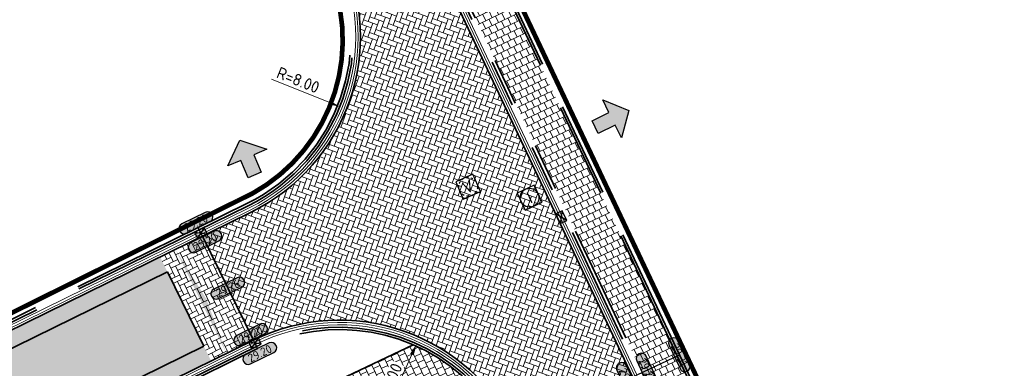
# Model space of a CAD drawing. Header units: metres. Extents: x 199937 to 201628, y 374508 to 375260.
# Tile 174 of 183: x 201365 to 201407, y 375095 to 375110. Entities that reach past the tile are written whole.
import ezdxf
from ezdxf.enums import TextEntityAlignment as Align

# ---------------------------------------------------------------- set-up
doc = ezdxf.new("R2010")
doc.units = ezdxf.units.M
for name, pattern in [('HIDDENX2', [0.75, 0.5, -0.25]), ('VH-OPSLUITBAND_100X200', [16, 8, -2, 4, -2]), ('VH-TROTTOIRBAND_130-150', [15, 5, -2, 2, -2, 2, -2]), ('XX-PROJECTGRENS', [18, 12, -3, 0, -3])]:
    doc.linetypes.add(name, pattern=pattern)
doc.layers.add('000___INRIT-PIJL', color=252, linetype='Continuous')
for name, color, linetype, lineweight in [('B-WE-RI-VWA_RIOOLPUT_VALPUT-S', 20, 'Continuous', 25), ('N-WE-OG-HOOGTELIJN-G', 7, 'Continuous', 25), ('N-WE-RI-ITR_RIOOLPUT-S', 84, 'Continuous', 25), ('N-WE-RI-KOLK-S', 7, 'Continuous', 25), ('N-WE-VH-DWARSHELLING-S', 7, 'Continuous', 25), ('N-WE-VH-GOOT-G', 170, 'Continuous', 35), ('N-WE-VH-KANTOPSLUITING_OPSLUITBAND_100X200-G', 150, 'VH-OPSLUITBAND_100X200', 35), ('N-WE-VH-KANTOPSLUITING_TROTTOIRBAND_130 150-G', 210, 'VH-TROTTOIRBAND_130-150', 35), ('N-WE-VH-KANTVERHARDING_STREKLAAG-G', 60, 'Continuous', 18), ('N-WE-VH-VERHARDING_BETONSTRAATSTEEN-G', 252, 'Continuous', 35), ('N-WE-VH-VERHARDING_TEGEL-A', 252, 'Continuous', 18), ('N-WE-VH-VERHARDING_TEGEL-G', 252, 'Continuous', 35), ('X-XX-AL-HOOGTELABEL-S', 7, 'Continuous', 25), ('X-XX-AL-M-200', 7, 'Continuous', 18)]:
    doc.layers.add(name, color=color, linetype=linetype, lineweight=lineweight)
doc.layers.add('N-WE-KG-GRENS_PROJECT-G', color=7, linetype='XX-PROJECTGRENS', lineweight=35, transparency=0.45)
doc.layers.add('N-WE-VH-VERHARDING_BETONSTRAATSTEEN_HEIDE-A', color=7, linetype='Continuous', lineweight=0, true_color=0x986657)
doc.layers.add('N-WE-VH-VERHARDING_BETONSTRAATSTEEN_ROOD-A', color=7, linetype='Continuous', lineweight=0, true_color=0xa92c0a)
doc.styles.add('NLCS-ISO', font='NLCS-ISO.ttf')
doc.styles.add('NLCS-ISO-ANNOTATIEF-T18', font='NLCS-ISO.ttf', dxfattribs={"height": 1.8})
doc.styles.add('NLCS-ISO-M200-T25', font='NLCS-ISO.ttf', dxfattribs={"height": 0.5})
doc.dimstyles.new('NLCS-M200-T25-PIJL_L2_H1', dxfattribs={"dimscale": 0.2, "dimtxt": 2.5, "dimasz": 2.5, "dimexe": 2, "dimexo": 2, "dimgap": 0.7, "dimtad": 1, "dimzin": 0, "dimdsep": 46, "dimtxsty": 'NLCS-ISO-M200-T25', "dimcen": 0, "dimdle": 2, "dimclrd": 256, "dimclre": 256, "dimclrt": 256, "dimadec": 1, "dimazin": 0, "dimtfac": 1, "dimtdec": 3, "dimtofl": 0, "dimtmove": 0, "dimatfit": 3, "dimfxl": 2, "dimfxlon": 1, "dimtfillclr": 256, "dimtolj": 1, "dimtzin": 0, "dimlwd": -1, "dimlwe": -1, "dimarcsym": 0})
pattern_1 = [(116.15, (0, 0), (-0.28105685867, 0.09595333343), [0.63, -0.21]), (26.15, (-0.377, -0.1851), (-0.28105685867, 0.09595333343), [0.63, -0.21])]

# ---------------------------------------------------------------- blocks, each defined once
blk = doc.blocks.new('inrit')
h = blk.add_hatch(color=256)
h.dxf.hatch_style = 1
h.paths.add_polyline_path([(0.3, 1), (-0.3, 1), (-0.3, 1.8), (-0.9, 1.8), (0, 2.6), (0.9, 1.8), (0.3, 1.8)])
at = {"color": 3, "flags": 128}
blk.add_lwpolyline([(0.3, 1), (-0.3, 1), (-0.3, 1.8), (-0.9, 1.8), (0, 2.6), (0.9, 1.8), (0.3, 1.8), (0.3, 1)], dxfattribs=at)
blk = doc.blocks.new('*U283')
h = blk.add_hatch(color=253)
h.dxf.hatch_style = 1
edge = h.paths.add_edge_path()
edge.add_line((2.73, 1.13), (-2.73, 1.13))
edge.add_arc((-2.73, 0), 1.13, 90, 270)
edge.add_line((-2.73, -1.13), (2.73, -1.13))
edge.add_arc((2.73, 0), 1.13, 270, 450)
blk.add_lwpolyline([(2.73, 1.13), (-2.73, 1.13, 1), (-2.73, -1.13), (2.73, -1.13, 1)], format="xyb", close=True)
at = {"style": 'NLCS-ISO-ANNOTATIEF-T18'}
blk.add_attdef('HGT', text='', height=1.8, dxfattribs=at).set_placement((0, 0), align=Align.MIDDLE_CENTER)
blk = doc.blocks.new('SRI-PUT_INSPECTIE-SO')
at = {"lineweight": -3, "flags": 128}
blk.add_lwpolyline([(-2, -2), (2, -2), (2, 2), (-2, 2)], close=True, dxfattribs=at)
at = {"lineweight": -3, "ltscale": 1.5}
blk.add_circle((0, 0), 2, dxfattribs=at)
at = {"ltscale": 0.1, "style": 'NLCS-ISO'}
blk.add_text('I', height=2.5, dxfattribs=at).set_placement((0, -0.01), align=Align.MIDDLE_CENTER)
blk = doc.blocks.new('SRI-PUT_VALPUT-SO')
at = {"lineweight": -3, "flags": 128}
blk.add_lwpolyline([(-2, -2), (2, -2), (2, 2), (-2, 2)], close=True, dxfattribs=at)
at = {"linetype": 'HIDDENX2', "lineweight": -3, "ltscale": 0.25}
blk.add_circle((0, 0), 2, dxfattribs=at)
at = {"ltscale": 0.1, "style": 'NLCS-ISO'}
blk.add_text('V', height=2.5, dxfattribs=at).set_placement((0, -0.01), align=Align.MIDDLE_CENTER)
blk = doc.blocks.new('*U437')
blk.add_solid([(0, 0), (2.458, 0.25), (4.915, 0)])
blk = doc.blocks.new('*D556')
at = {"layer": 'Defpoints', "color": 0, "transparency": 16777216}
for p in [(201381.673, 375096.507), (201378.393, 375089.21)]:
    blk.add_point(p, dxfattribs=at)
at = {"layer": 'X-XX-AL-M-200', "transparency": 16777216}
blk.add_line((201380.39, 375093.652), (201381.468, 375096.051), dxfattribs=at)
at = {"layer": 'X-XX-AL-M-200', "transparency": 16777216, "insert": (201380.471, 375094.783), "char_height": 0.5, "attachment_point": 5, "rotation": 65.7878, "style": 'NLCS-ISO-M200-T25', "bg_fill": 3, "box_fill_scale": 1.1, "bg_fill_color": 256, "bg_fill_true_color": 13158600, "bg_fill_transparency": 0}
blk.add_mtext('\\A1;R=8.00', dxfattribs=at)
at = {"layer": 'X-XX-AL-M-200', "transparency": 16777216}
blk.add_solid([(201381.392, 375096.085), (201381.544, 375096.017), (201381.673, 375096.507)], dxfattribs=at)
blk = doc.blocks.new('*D557')
at = {"layer": 'Defpoints', "color": 0, "transparency": 16777216}
for p in [(201370.984, 375109.541), (201378.408, 375106.561)]:
    blk.add_point(p, dxfattribs=at)
at = {"layer": 'X-XX-AL-M-200', "transparency": 16777216}
blk.add_line((201375.503, 375107.727), (201377.944, 375106.748), dxfattribs=at)
at = {"layer": 'X-XX-AL-M-200', "transparency": 16777216, "insert": (201376.637, 375107.692), "char_height": 0.5, "attachment_point": 5, "rotation": 338.1291, "style": 'NLCS-ISO-M200-T25', "bg_fill": 3, "box_fill_scale": 1.1, "bg_fill_color": 256, "bg_fill_true_color": 13158600, "bg_fill_transparency": 0}
blk.add_mtext('\\A1;R=8.00', dxfattribs=at)
at = {"layer": 'X-XX-AL-M-200', "transparency": 16777216}
blk.add_solid([(201377.975, 375106.825), (201377.913, 375106.67), (201378.408, 375106.561)], dxfattribs=at)
blk = doc.blocks.new('N-SRI-KOLK_STRAAT_450X300-SO')
h = blk.add_hatch(color=256)
h.dxf.hatch_style = 1
h.paths.add_polyline_path([(0, 0.75), (-1.125, 1.5), (-1.125, 0)])
h.paths.add_polyline_path([(1.125, 0), (1.125, 1.5), (0, 0.75)])
for p, q in [((-1.125, 0), (1.125, 1.5)), ((1.125, 0), (-1.125, 1.5))]:
    blk.add_line(p, q)
at = {"flags": 128}
blk.add_lwpolyline([(-1.125, 0), (1.125, 0), (1.125, 1.5), (-1.125, 1.5)], close=True, dxfattribs=at)

msp = doc.modelspace()

# ---------------------------------------------------------------- hatches: boundary and pattern name
at = {"layer": 'N-WE-VH-VERHARDING_BETONSTRAATSTEEN_HEIDE-A', "true_color": 0x986657}
h = msp.add_hatch(dxfattribs=at)
h.set_pattern_fill('AVH-HEI_BSS_KEIFRMT_KEPER-SO', color=25, scale=2, angle=115.7121, pattern_type=2)
h.set_pattern_definition([(115.712, (201370.77343, 375100.19188), (-0.280315, 0.098099), [0.63, -0.21]), (25.712, (201370.39501, 375100.00967), (-0.280315, 0.098099), [0.63, -0.21])])
h.paths.add_polyline_path([(201372.569, 375101.073), (201370.773, 375100.192), (201372.939, 375095.78), (201374.735, 375096.661)])
h = msp.add_hatch(dxfattribs=at)
h.set_pattern_fill('AVH-HEI_BSS_KEIFRMT_KEPER-SO', color=25, scale=2, angle=116.15, pattern_type=2)
h.set_pattern_definition(pattern_1)
h.paths.add_polyline_path([(201340.993, 375081.264, -0.085548), (201354.97, 375091.654), (201371.082, 375099.564), (201370.773, 375100.192), (201354.658, 375092.28, 0.085654), (201340.475, 375081.734), (201334.816, 375075.167), (201335.335, 375074.698)])
h = msp.add_hatch(dxfattribs=at)
h.set_pattern_fill('AVH-HEI_BSS_KEIFRMT_KEPER-SO', color=25, scale=2, angle=116.15, pattern_type=2)
h.set_pattern_definition(pattern_1)
h.paths.add_polyline_path([(201344.117, 375078.431, -0.084867), (201356.852, 375087.882), (201372.939, 375095.78), (201372.631, 375096.408), (201356.539, 375088.508, 0.084986), (201343.598, 375078.902), (201337.944, 375072.341), (201338.464, 375071.872)])
at = {"layer": 'N-WE-VH-VERHARDING_BETONSTRAATSTEEN_ROOD-A'}
h = msp.add_hatch(dxfattribs=at)
h.set_pattern_fill('AVH-ROO_BSS_KEIFRMT_KEPER-SO', color=36, scale=2, angle=-19.7417, pattern_type=2)
h.set_pattern_definition([(340.2583, (201380.83644, 375114.1943), (0.268591, 0.1267235), [0.63, -0.21]), (250.2583, (201380.97831, 375114.58962), (0.268591, 0.1267235), [0.63, -0.21])])
edge = h.paths.add_edge_path()
edge.add_line((201381.65, 375114.578), (201378.489, 375113.087))
edge.add_arc((201370.984, 375109.541), 8.3, -63.8522, 25.2863, ccw=False)
edge.add_line((201374.642, 375102.091), (201372.569, 375101.073))
edge.add_line((201372.569, 375101.073), (201374.735, 375096.661))
edge.add_arc((201378.393, 375089.21), 8.3, 25.3682, 116.1478, ccw=False)
edge.add_line((201385.892, 375092.766), (201390.84, 375095.1))
edge.add_line((201390.84, 375095.1), (201381.65, 375114.578))
h = msp.add_hatch(dxfattribs=at)
h.set_pattern_fill('AVH-ROO_BSS_KEIFRMT_KEPER-SO', color=36, scale=2, angle=79.6307, pattern_type=2)
h.set_pattern_definition([(79.63069238, (0, 0), (-0.16877191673, 0.24436865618), [0.63, -0.21]), (349.63069238, (-0.41314, 0.0756), (-0.16877191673, 0.24436865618), [0.63, -0.21])])
h.paths.add_polyline_path([(201356.539, 375088.508), (201372.631, 375096.408), (201371.082, 375099.564), (201354.97, 375091.654, 0.085548), (201340.993, 375081.264), (201335.335, 375074.698), (201337.944, 375072.341), (201343.598, 375078.902, -0.084986)])
at = {"layer": 'N-WE-VH-VERHARDING_TEGEL-A'}
h = msp.add_hatch(dxfattribs=at)
h.set_pattern_fill('AVH-TEGEL_300X300_HALFST-SO', color=256, scale=5, angle=115.443, pattern_type=2)
h.set_pattern_definition([(115.44303439, (0, 0), (-0.26433598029, 0.206461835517), [0.3, -0.3]), (205.44303439, (0, 0), (0.12888405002, -0.27090386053), [])])
h.paths.add_polyline_path([(201391.58, 375094.59), (201393.071, 375095.297), (201392.738, 375096), (201383.511, 375115.555), (201382.646, 375117.388), (201381.154, 375116.683), (201382.02, 375114.851), (201391.246, 375095.295)])
h = msp.add_hatch(dxfattribs=at)
h.set_pattern_fill('AVH-TEGEL_300X300_HALFST-SO', color=256, angle=205.44, pattern_type=2)
h.set_pattern_definition([(205.44, (0, 0), (-0.206475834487, -0.26432504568), [0.3, -0.3]), (295.44, (0, 0), (0.27091068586, 0.12886970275), [])])
h.paths.add_polyline_path([(201384.047, 375094.728, 0.097723), (201381.527, 375096.462), (201374.425, 375093.095), (201375.638, 375090.698), (201376.975, 375091.375)])

# ---------------------------------------------------------------- linework, layer by layer
at = {"layer": 'N-WE-KG-GRENS_PROJECT-G', "const_width": 0.2}
msp.add_lwpolyline([(201326.055, 375067.739), (201330.257, 375071.053), (201334.007, 375075.189), (201340.06, 375082.15), (201342.594, 375084.667, -0.06874), (201353.099, 375092.167), (201358.409, 375094.813), (201374.065, 375102.572, 0.429448), (201377.752, 375112.692), (201366.929, 375135.943), (201372.886, 375138.71), (201429.61, 375019.069, -0.119763)], format="xyb", dxfattribs=at)
at = {"layer": 'N-WE-OG-HOOGTELIJN-G'}
for points in [[(201374.911, 375096.302), (201372.392, 375101.432)], [(201376.769, 375088.462), (201392.83, 375096.039)]]:
    msp.add_lwpolyline(points, dxfattribs=at)
at = {"layer": 'N-WE-VH-GOOT-G'}
for points in [[(201260.244, 375000.578, -0.268796), (201254.832, 375014.357), (201260.134, 375048.643, -0.37701), (201271.479, 375058.128), (201295.462, 375057.534, 0.151101), (201323.275, 375064.999), (201323.856, 375065.382, 0.069301), (201334.278, 375074.544), (201340.475, 375081.734, -0.085654), (201354.658, 375092.28), (201374.642, 375102.091, 0.409817), (201378.489, 375113.087), (201367.635, 375136.063)], [(201400.89, 375043.796), (201396.892, 375041.861, 0.066184), (201374.403, 375027.17), (201370.9, 375024.1, -0.017863), (201364.658, 375018.833, -0.480396), (201358.122, 375020.367), (201336.529, 375065.694, -0.297293), (201337.153, 375070.351), (201344.117, 375078.431, -0.084867), (201356.852, 375087.882), (201374.735, 375096.661, -0.418204), (201385.892, 375092.766), (201404.471, 375053.583)]]:
    msp.add_lwpolyline(points, format="xyb", dxfattribs=at)
msp.add_lwpolyline([(201381.613, 375114.659), (201390.839, 375095.102)], dxfattribs=at)
at = {"layer": 'N-WE-VH-KANTOPSLUITING_OPSLUITBAND_100X200-G'}
for points in [[(201372.694, 375138.453), (201383.511, 375115.555), (201392.738, 375096), (201411.713, 375055.981), (201419.229, 375040.196), (201430.121, 375017.259, -0.044357), (201433.891, 375006.119, -0.033236), (201435.572, 374995.428, -0.004666), (201435.998, 374989.999, 0.094101), (201438.195, 374981.626), (201464.875, 374925.571), (201472.502, 374909.496), (201492.51, 374867.46, 0.460246), (201498.376, 374865.875), (201504.537, 374870.08), (201505.804, 374870.898), (201509.23, 374873.01), (201511.906, 374874.538), (201514.639, 374875.938), (201517.476, 374877.207), (201522.225, 374879.027), (201526.971, 374880.785), (201527.492, 374879.379)], [(201372.785, 375138.496), (201383.602, 375115.598), (201392.828, 375096.043), (201411.803, 375056.024), (201419.319, 375040.239), (201430.212, 375017.3, -0.044365), (201433.988, 375006.142, -0.033239), (201435.672, 374995.437, -0.004666), (201436.098, 374990.006, 0.094101), (201438.285, 374981.669), (201464.965, 374925.613), (201472.592, 374909.539), (201492.6, 374867.503, 0.460246), (201498.32, 374865.958), (201504.482, 374870.163), (201505.751, 374870.983), (201509.179, 374873.096), (201511.858, 374874.626), (201514.596, 374876.028), (201517.438, 374877.3), (201522.19, 374879.121), (201527.03, 374880.914), (201527.586, 374879.413)], [(201378.127, 375112.916, -0.409817), (201374.465, 375102.45), (201354.48, 375092.638, 0.085713), (201340.178, 375082.002), (201333.975, 375074.805, -0.069301), (201323.636, 375065.716), (201323.058, 375065.335, -0.151093), (201295.474, 375057.934), (201261.297, 375058.78), (201257.707, 375035.567)], [(201378.217, 375112.959, -0.409817), (201374.509, 375102.36), (201354.524, 375092.549, 0.085698), (201340.252, 375081.935), (201334.051, 375074.74, -0.069301), (201323.691, 375065.633), (201323.112, 375065.251, -0.151095), (201295.471, 375057.834), (201261.382, 375058.678), (201257.806, 375035.551)], [(201353.89, 375085.894, -0.018939), (201356.986, 375087.613), (201374.867, 375096.392, -0.325376), (201384.142, 375094.773, -0.325376)], [(201353.942, 375085.808, -0.018936), (201357.03, 375087.524), (201374.911, 375096.302, -0.324192), (201384.047, 375094.728)]]:
    msp.add_lwpolyline(points, format="xyb", dxfattribs=at)
at = {"layer": 'N-WE-VH-KANTOPSLUITING_TROTTOIRBAND_130 150-G'}
for points in [[(201381.154, 375116.683), (201382.02, 375114.851), (201391.246, 375095.295), (201391.58, 375094.59)], [(201381.884, 375114.787), (201391.11, 375095.231)]]:
    msp.add_lwpolyline(points, dxfattribs=at)
at = {"layer": 'N-WE-VH-KANTVERHARDING_STREKLAAG-G'}
for points in [[(201259.936, 375048.673, -0.377008), (201271.484, 375058.328), (201295.468, 375057.734, 0.151097), (201323.166, 375065.167), (201323.746, 375065.549, 0.069301), (201334.127, 375074.674), (201340.326, 375081.868, -0.085683), (201354.569, 375092.459), (201374.553, 375102.27, 0.409817), (201378.308, 375113.001), (201367.454, 375135.977)], [(201260.035, 375048.658, -0.377008), (201271.482, 375058.228), (201295.465, 375057.634, 0.151099), (201323.22, 375065.083), (201323.801, 375065.466, 0.069301), (201334.203, 375074.609), (201340.4, 375081.801, -0.085668), (201354.613, 375092.37), (201374.597, 375102.181, 0.409817), (201378.398, 375113.044), (201367.544, 375136.02)], [(201400.847, 375043.886), (201396.849, 375041.951, 0.066185), (201374.337, 375027.245), (201370.833, 375024.174, -0.017865), (201364.596, 375018.912, -0.480396), (201358.213, 375020.41), (201336.619, 375065.737, -0.297293), (201337.229, 375070.285), (201344.191, 375078.364, -0.084849), (201356.896, 375087.792), (201374.779, 375096.571, -0.418204), (201385.802, 375092.724), (201404.381, 375053.54)], [(201400.803, 375043.976), (201396.806, 375042.041, 0.066186), (201374.272, 375027.321), (201370.767, 375024.249, -0.017867), (201364.535, 375018.99, -0.480396), (201358.303, 375020.453), (201336.709, 375065.78, -0.297293), (201337.305, 375070.22), (201344.265, 375078.296, -0.084832), (201356.941, 375087.703), (201374.823, 375096.482, -0.418204), (201385.711, 375092.681), (201404.29, 375053.497)]]:
    msp.add_lwpolyline(points, format="xyb", dxfattribs=at)
for points in [[(201381.703, 375114.701), (201390.93, 375095.145)], [(201381.793, 375114.744), (201391.02, 375095.188)]]:
    msp.add_lwpolyline(points, dxfattribs=at)
at = {"layer": 'N-WE-VH-VERHARDING_BETONSTRAATSTEEN-G'}
for points in [[(201374.735, 375096.661), (201372.569, 375101.073)], [(201372.631, 375096.408), (201371.082, 375099.564)]]:
    msp.add_lwpolyline(points, dxfattribs=at)
for points in [[(201335.335, 375074.698), (201340.993, 375081.264, -0.085548), (201354.97, 375091.654), (201371.082, 375099.564)], [(201337.944, 375072.341), (201343.598, 375078.902, -0.084986), (201356.539, 375088.508), (201372.631, 375096.408)]]:
    msp.add_lwpolyline(points, format="xyb", dxfattribs=at)
at = {"layer": 'N-WE-VH-VERHARDING_TEGEL-G'}
msp.add_lwpolyline([(201381.527, 375096.462), (201374.425, 375093.095), (201377.14, 375087.729), (201374.43, 375086.42), (201378.021, 375078.864), (201380.732, 375080.149), (201383.34, 375074.582), (201386.126, 375075.914), (201389.535, 375068.817), (201387.8, 375068.02), (201388.503, 375066.549)], dxfattribs=at)

# ---------------------------------------------------------------- block references
at = {"layer": '000___INRIT-PIJL'}
for p, rotation in [((201388.353, 375105.251, 29.311), 296.1625153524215), ((201375.185, 375102.747), 23.07499919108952)]:
    msp.add_blockref('inrit', p, dxfattribs=dict(at, rotation=rotation))
at = {"layer": 'B-WE-RI-VWA_RIOOLPUT_VALPUT-S', "xscale": 0.2, "yscale": 0.2, "zscale": 0.2, "rotation": 23.5181671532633}
msp.add_blockref('SRI-PUT_VALPUT-SO', (201383.856, 375103.168, 29.256), dxfattribs=at)
at = {"layer": 'N-WE-RI-ITR_RIOOLPUT-S', "xscale": 0.2, "yscale": 0.2, "zscale": 0.2, "rotation": 204.9107787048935}
msp.add_blockref('SRI-PUT_INSPECTIE-SO', (201386.466, 375102.704), dxfattribs=at)
at = {"layer": 'N-WE-RI-KOLK-S', "xscale": 0.2, "yscale": 0.2, "zscale": 0.2}
for p, rotation in [((201387.946, 375101.937), 115.2583264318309), ((201372.437, 375101.343), 206.1477730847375), ((201374.867, 375096.392), 24.53491995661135)]:
    msp.add_blockref('N-SRI-KOLK_STRAAT_450X300-SO', p, dxfattribs=dict(at, rotation=rotation))
at = {"layer": 'N-WE-VH-DWARSHELLING-S', "rotation": 296.1477730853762}
msp.add_blockref('*U437', (201371.426, 375100.512), dxfattribs=at)
at = {"layer": 'X-XX-AL-HOOGTELABEL-S', "xscale": 0.2, "yscale": 0.2, "zscale": 0.2}
for p, rotation, values in [((201372.293, 375101.636), 26.14777308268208, {'HGT': '29.20'}), ((201372.685, 375100.835), 26.14777308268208, {'HGT': '29.20'}), ((201373.652, 375098.867), 26.14777308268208, {'HGT': '29.26'}), ((201374.619, 375096.896), 26.14777308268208, {'HGT': '29.20'}), ((201375.011, 375096.099), 26.14777308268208, {'HGT': '29.20'}), ((201392.828, 375096.043), 295.2863487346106, {'HGT': '29.31'}), ((201391.452, 375095.389), 295.2863487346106, {'HGT': '29.27'}), ((201390.609, 375094.991), 295.2863487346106, {'HGT': '29.17'})]:
    msp.add_blockref('*U283', p, dxfattribs=dict(at, rotation=rotation)).add_auto_attribs(values)

# ---------------------------------------------------------------- next in the draw order: dimensions: what is measured, and where the dimension line sits
at = {"layer": 'X-XX-AL-M-200'}
for center, mpoint, picture, middle in [((201370.984, 375109.541), (201378.408, 375106.561), '*D557', (201376.492, 375107.331)), ((201378.393, 375089.21), (201381.673, 375096.507), '*D556', (201380.827, 375094.623))]:
    dim = msp.add_radius_dim(center=center, mpoint=mpoint, dimstyle='NLCS-M200-T25-PIJL_L2_H1', override={"dimpost": 'R=<>', "dimtfill": 1}, dxfattribs=at)
    dim.commit()
    dim.dimension.update_dxf_attribs({"geometry": picture, "text_midpoint": middle, "dimtype": 164})

doc.saveas('drawing.dxf')
